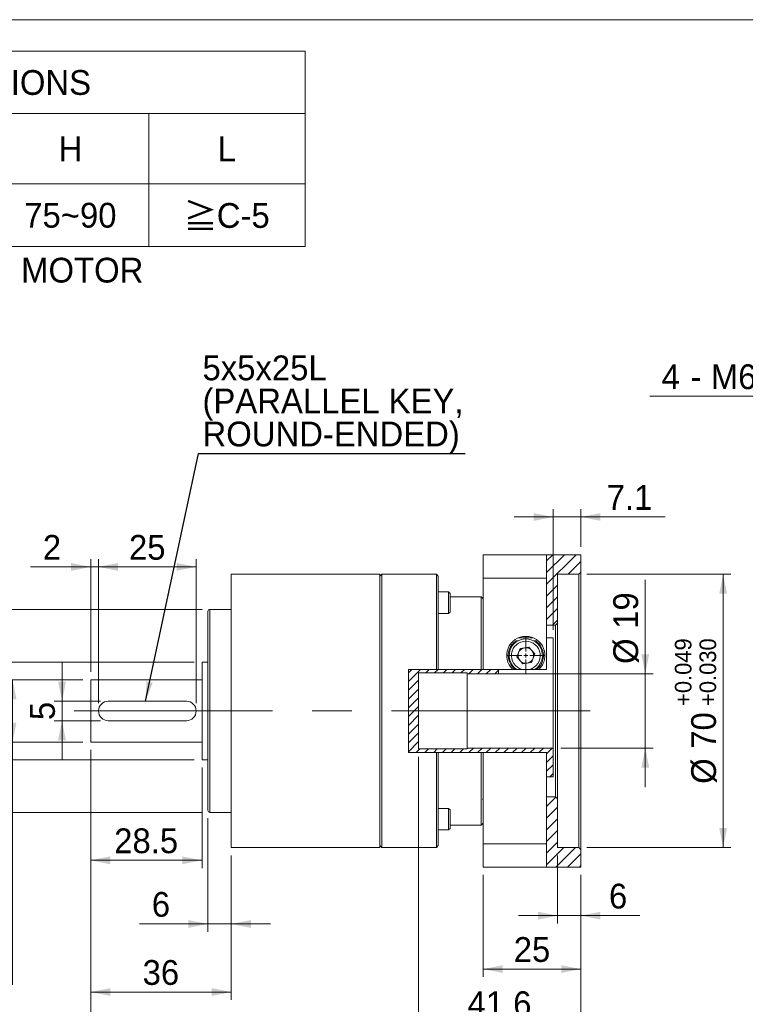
# Model space of a CAD drawing. Header units: millimetres. Extents: x 20 to 574, y 20 to 400.
# Tile 3 of 4: x 207 to 393, y 148 to 400. Entities that reach past the tile are written whole.
import ezdxf

# ---------------------------------------------------------------- set-up
doc = ezdxf.new("R2010")
doc.units = ezdxf.units.MM
doc.header["$LTSCALE"] = 2
doc.linetypes.add('CENTERX2', pattern=[20.32, 12.7, -2.54, 2.54, -2.54])
doc.styles.add('SLDTEXTSTYLE0', font='ARIAL.TTF', dxfattribs={"width": 0.948})
doc.styles.add('SLDTEXTSTYLE4', font='ARIAL.TTF', dxfattribs={"width": 0.948, "bigfont": 'bigfont'})
doc.styles.add('SLDTEXTSTYLE5', font='MINGLIU.TTC', dxfattribs={"bigfont": 'bigfont'})
doc.styles.get("Standard").update_dxf_attribs({"font": 'ARIAL.TTF'})
doc.dimstyles.new('SLDDIMSTYLE0', dxfattribs={"dimtxt": 6.163965, "dimasz": 5, "dimexe": 0, "dimexo": 0.0625, "dimgap": 1.540991, "dimtad": 1, "dimdec": 4, "dimrnd": 1e-09, "dimzin": 12, "dimdsep": 46, "dimtxsty": 'SLDTEXTSTYLE0', "dimsah": 1, "dimcen": 0.09, "dimadec": 0, "dimazin": 0, "dimtfac": 1, "dimtdec": 4, "dimtofl": 0, "dimtmove": 0, "dimatfit": 3, "dimfxl": 0, "dimtolj": 1, "dimtzin": 12, "dimarcsym": 0})
doc.dimstyles.new('SLDDIMSTYLE1', dxfattribs={"dimtxt": 6.163965, "dimasz": 5, "dimexe": 0, "dimexo": 0.0625, "dimgap": 1.540991, "dimtad": 1, "dimdec": 4, "dimrnd": 1e-09, "dimzin": 12, "dimdsep": 46, "dimtxsty": 'SLDTEXTSTYLE0', "dimsah": 1, "dimcen": 0.09, "dimadec": 0, "dimazin": 0, "dimtol": 1, "dimtm": 0.011, "dimtfac": 1, "dimtdec": 3, "dimtofl": 0, "dimtmove": 0, "dimatfit": 3, "dimfxl": 0, "dimtolj": 1, "dimarcsym": 0})
doc.dimstyles.new('SLDDIMSTYLE2', dxfattribs={"dimtxt": 6.163965, "dimasz": 5, "dimexe": 0, "dimexo": 0.0625, "dimgap": 1.540991, "dimtad": 1, "dimdec": 4, "dimrnd": 1e-09, "dimzin": 12, "dimdsep": 46, "dimtxsty": 'SLDTEXTSTYLE0', "dimsah": 1, "dimcen": 0.09, "dimadec": 0, "dimazin": 0, "dimtfac": 1, "dimtdec": 4, "dimtofl": 0, "dimtmove": 0, "dimatfit": 3, "dimfxl": 0, "dimtolj": 1, "dimtzin": 12, "dimarcsym": 0})
doc.dimstyles.new('SLDDIMSTYLE3', dxfattribs={"dimtxt": 6.163965, "dimasz": 5, "dimexe": 0, "dimexo": 0.0625, "dimgap": 1.540991, "dimtad": 1, "dimdec": 4, "dimrnd": 1e-09, "dimzin": 12, "dimdsep": 46, "dimtxsty": 'SLDTEXTSTYLE0', "dimsah": 1, "dimcen": 0.09, "dimadec": 0, "dimazin": 0, "dimtol": 1, "dimtp": -0.01, "dimtm": 0.029, "dimtfac": 1, "dimtdec": 3, "dimtofl": 0, "dimtmove": 0, "dimatfit": 3, "dimfxl": 0, "dimtolj": 1, "dimtzin": 0, "dimarcsym": 0})
doc.dimstyles.new('SLDDIMSTYLE4', dxfattribs={"dimtxt": 6.163965, "dimasz": 5, "dimexe": 0, "dimexo": 0.0625, "dimgap": 1.540991, "dimtad": 1, "dimdec": 4, "dimrnd": 1e-09, "dimzin": 12, "dimdsep": 46, "dimtxsty": 'SLDTEXTSTYLE0', "dimsah": 1, "dimcen": 0.09, "dimadec": 0, "dimazin": 0, "dimtol": 1, "dimtp": 0.049, "dimtm": -0.03, "dimtfac": 1, "dimtdec": 3, "dimtofl": 0, "dimtmove": 0, "dimatfit": 3, "dimfxl": 0, "dimtolj": 1, "dimtzin": 0, "dimarcsym": 0})
doc.dimstyles.new('SLDDIMSTYLE5', dxfattribs={"dimtxt": 0, "dimasz": 5, "dimexe": 0, "dimexo": 0.0625, "dimgap": 0, "dimtad": 0, "dimtih": 1, "dimtoh": 1, "dimdec": 0, "dimrnd": 1e-09, "dimzin": 0, "dimdsep": 46, "dimtxsty": 'Standard', "dimsah": 1, "dimcen": 0.09, "dimadec": 0, "dimazin": 0, "dimtfac": 5, "dimtdec": 0, "dimtofl": 0, "dimtmove": 0, "dimatfit": 3, "dimfxl": 0, "dimtolj": 1, "dimtzin": 0, "dimarcsym": 0})
doc.dimstyles.new('SLDDIMSTYLE7', dxfattribs={"dimtxt": 6.163965, "dimasz": 5, "dimexe": 0, "dimexo": 0.0625, "dimgap": 1.540991, "dimtad": 0, "dimtih": 1, "dimtoh": 1, "dimdec": 0, "dimrnd": 1e-09, "dimzin": 12, "dimdsep": 46, "dimtxsty": 'SLDTEXTSTYLE0', "dimsah": 1, "dimcen": 0.09, "dimadec": 0, "dimazin": 0, "dimtfac": 1, "dimtdec": 4, "dimtofl": 0, "dimtmove": 0, "dimatfit": 3, "dimfxl": 0, "dimtolj": 1, "dimtzin": 12, "dimarcsym": 0})

# ---------------------------------------------------------------- blocks, each defined once
blk = doc.blocks.new('SW_NOTE_1')
at = {"color": 0, "linetype": 'Continuous', "lineweight": 0, "char_height": 6.35, "attachment_point": 1}
for s, insert, style in [('\\M+181A6 BUSHING WILL BE SUPPLIED WHEN THE MOTOR', (0, 8.19), 'SLDTEXTSTYLE4'), ('    SHAFT DIAMETR IS SMALLER THAN 19', (0, -0.28), 'SLDTEXTSTYLE0')]:
    blk.add_mtext(s, dxfattribs=dict(at, insert=insert, style=style))
blk = doc.blocks.new('SW_TABLEANNOTATION_1')
at = {"color": 0, "linetype": 'Continuous', "lineweight": 0}
for p, q in [((0, 0), (0, -50)), ((252, 0), (0, 0)), ((252, -50), (252, 0)), ((0, -16), (252, -16)), ((28, -16), (28, -50)), ((56, -16), (56, -50)), ((84, -16), (84, -50)), ((108, -16), (108, -50)), ((132, -16), (132, -50)), ((172, -16), (172, -50)), ((212, -16), (212, -50)), ((0, -34), (252, -34)), ((0, -50), (252, -50))]:
    blk.add_line(p, q, dxfattribs=at)
at = {"color": 0, "linetype": 'Continuous', "lineweight": 0, "char_height": 6.35, "attachment_point": 1}
for s, insert, style in [('COMPATIBLE MOTOR DIMENSIONS', (53.8, -4.84), 'SLDTEXTSTYLE0'), ('A', (11.18, -21.84), 'SLDTEXTSTYLE0'), ('B', (39.18, -21.84), 'SLDTEXTSTYLE0'), ('C', (66.94, -21.84), 'SLDTEXTSTYLE0'), ('D', (92.94, -21.84), 'SLDTEXTSTYLE0'), ('E', (117.18, -21.84), 'SLDTEXTSTYLE0'), ('F', (149.41, -21.84), 'SLDTEXTSTYLE0'), ('H', (188.94, -21.84), 'SLDTEXTSTYLE0'), ('L', (229.65, -21.84), 'SLDTEXTSTYLE0'), ('\\M+1818519', (5.06, -38.84), 'SLDTEXTSTYLE4'), ('70', (37.3, -38.84), 'SLDTEXTSTYLE0'), ('\\M+1818540.6', (57.54, -38.84), 'SLDTEXTSTYLE4'), ('\\M+181855', (89.41, -38.84), 'SLDTEXTSTYLE4'), ('90', (115.3, -38.84), 'SLDTEXTSTYLE0'), ('6.1~8.0', (137.77, -38.84), 'SLDTEXTSTYLE0'), ('75~90', (180.12, -38.84), 'SLDTEXTSTYLE0'), ('\\M+18186', (220.95, -39.03), 'SLDTEXTSTYLE5'), ('C-5', (229.41, -38.9), 'SLDTEXTSTYLE0')]:
    blk.add_mtext(s, dxfattribs=dict(at, insert=insert, style=style))
blk = doc.blocks.new('*D11')
at = {"color": 7, "linetype": 'Continuous', "lineweight": 0}
for p, q in [((218.16, 225.45), (218.16, 235.45)), ((227.99, 225.45), (216.16, 225.45)), ((218.16, 225.45), (218.16, 220.45)), ((227.99, 220.45), (216.16, 220.45)), ((218.16, 220.45), (218.16, 210.45))]:
    blk.add_line(p, q, dxfattribs=at)
for points in [[(218.16, 225.45), (219.16, 230.45), (217.16, 230.45)], [(218.16, 220.45), (217.16, 215.45), (219.16, 215.45)]]:
    blk.add_solid(points, dxfattribs=at)
at = {"color": 7, "linetype": 'Continuous', "lineweight": 0, "insert": (209.97, 220.6), "char_height": 6.35, "attachment_point": 1, "rotation": 90, "style": 'SLDTEXTSTYLE0'}
blk.add_mtext('5', dxfattribs=at)
blk = doc.blocks.new('*D12')
at = {"color": 7, "linetype": 'Continuous', "lineweight": 0}
for p, q in [((223.49, 230.95), (203.49, 230.95)), ((205.49, 230.95), (205.49, 214.95)), ((223.49, 214.95), (203.49, 214.95)), ((205.49, 214.95), (205.49, 152.8))]:
    blk.add_line(p, q, dxfattribs=at)
for points in [[(205.49, 230.95), (204.49, 225.95), (206.49, 225.95)], [(205.49, 214.95), (206.49, 219.95), (204.49, 219.95)]]:
    blk.add_solid(points, dxfattribs=at)
at = {"color": 7, "linetype": 'Continuous', "lineweight": 0, "attachment_point": 1, "rotation": 90, "style": 'SLDTEXTSTYLE0'}
for s, insert, char_height in [('0.011', (199.44, 179.23), 4.233), ('0', (193.13, 179.23), 4.23), ('-', (199.44, 176.64), 4.23), ('16', (197.3, 164.97), 6.35), ('%%c', (197.3, 155.98), 6.35)]:
    blk.add_mtext(s, dxfattribs=dict(at, insert=insert, char_height=char_height))
blk = doc.blocks.new('*D13')
at = {"color": 7, "linetype": 'Continuous', "lineweight": 0}
for p, q in [((251.99, 235.45), (179.49, 235.45)), ((181.49, 235.45), (181.49, 210.45)), ((251.99, 210.45), (179.49, 210.45))]:
    blk.add_line(p, q, dxfattribs=at)
for points in [[(181.49, 235.45), (180.49, 230.45), (182.49, 230.45)], [(181.49, 210.45), (182.49, 215.45), (180.49, 215.45)]]:
    blk.add_solid(points, dxfattribs=at)
at = {"color": 7, "linetype": 'Continuous', "lineweight": 0, "char_height": 6.35, "attachment_point": 1, "rotation": 90, "style": 'SLDTEXTSTYLE0'}
for s, insert in [('25', (173.3, 222.75)), ('%%c', (173.3, 213.76))]:
    blk.add_mtext(s, dxfattribs=dict(at, insert=insert))
blk = doc.blocks.new('*D14')
at = {"color": 7, "linetype": 'Continuous', "lineweight": 0}
for p, q in [((253.99, 248.95), (163.48, 248.95)), ((165.48, 248.95), (165.48, 196.95)), ((253.99, 196.95), (163.48, 196.95))]:
    blk.add_line(p, q, dxfattribs=at)
for points in [[(165.48, 248.95), (164.48, 243.95), (166.48, 243.95)], [(165.48, 196.95), (166.48, 201.95), (164.48, 201.95)]]:
    blk.add_solid(points, dxfattribs=at)
at = {"color": 7, "linetype": 'Continuous', "lineweight": 0, "attachment_point": 1, "rotation": 90, "style": 'SLDTEXTSTYLE0'}
for s, insert, char_height in [('0.010', (153.13, 227.52), 4.233), ('0.029', (159.43, 227.52), 4.233), ('-', (153.13, 224.94), 4.23), ('-', (159.43, 224.94), 4.23), ('52', (157.3, 213.27), 6.35), ('%%c', (157.3, 204.28), 6.35)]:
    blk.add_mtext(s, dxfattribs=dict(at, insert=insert, char_height=char_height))
blk = doc.blocks.new('*D15')
at = {"color": 7, "linetype": 'Continuous', "lineweight": 0}
for p, q in [((225.49, 259.85), (210.08, 259.85)), ((225.49, 232.95), (225.49, 261.85)), ((225.49, 259.85), (227.49, 259.85)), ((227.49, 224.95), (227.49, 261.85)), ((227.49, 259.85), (237.49, 259.85))]:
    blk.add_line(p, q, dxfattribs=at)
for points in [[(225.49, 259.85), (220.49, 260.85), (220.49, 258.85)], [(227.49, 259.85), (232.49, 258.85), (232.49, 260.85)]]:
    blk.add_solid(points, dxfattribs=at)
at = {"color": 7, "linetype": 'Continuous', "lineweight": 0, "insert": (213.25, 268.03), "char_height": 6.35, "attachment_point": 1, "style": 'SLDTEXTSTYLE0'}
blk.add_mtext('2', dxfattribs=at)
blk = doc.blocks.new('*D16')
at = {"color": 7, "linetype": 'Continuous', "lineweight": 0}
for p, q in [((227.49, 224.95), (227.49, 261.85)), ((227.49, 259.85), (252.49, 259.85)), ((252.49, 224.95), (252.49, 261.85))]:
    blk.add_line(p, q, dxfattribs=at)
for points in [[(227.49, 259.85), (232.49, 258.85), (232.49, 260.85)], [(252.49, 259.85), (247.49, 260.85), (247.49, 258.85)]]:
    blk.add_solid(points, dxfattribs=at)
at = {"color": 7, "linetype": 'Continuous', "lineweight": 0, "insert": (235.29, 268.03), "char_height": 6.35, "attachment_point": 1, "style": 'SLDTEXTSTYLE0'}
blk.add_mtext('25', dxfattribs=at)
blk = doc.blocks.new('*D17')
at = {"color": 7, "linetype": 'Continuous', "lineweight": 0}
for p, q in [((225.49, 212.95), (225.49, 182.69)), ((253.99, 208.45), (253.99, 182.69)), ((225.49, 184.69), (253.99, 184.69))]:
    blk.add_line(p, q, dxfattribs=at)
for points in [[(225.49, 184.69), (230.49, 183.69), (230.49, 185.69)], [(253.99, 184.69), (248.99, 185.69), (248.99, 183.69)]]:
    blk.add_solid(points, dxfattribs=at)
at = {"color": 7, "linetype": 'Continuous', "lineweight": 0, "insert": (231.51, 192.87), "char_height": 6.35, "attachment_point": 1, "style": 'SLDTEXTSTYLE0'}
blk.add_mtext('28.5', dxfattribs=at)
blk = doc.blocks.new('*D18')
at = {"color": 7, "linetype": 'Continuous', "lineweight": 0}
for p, q in [((255.49, 195.45), (255.49, 166.39)), ((261.49, 185.95), (261.49, 166.39)), ((255.49, 168.39), (237.96, 168.39)), ((255.49, 168.39), (261.49, 168.39)), ((261.49, 168.39), (271.49, 168.39))]:
    blk.add_line(p, q, dxfattribs=at)
for points in [[(255.49, 168.39), (250.49, 169.39), (250.49, 167.39)], [(261.49, 168.39), (266.49, 167.39), (266.49, 169.39)]]:
    blk.add_solid(points, dxfattribs=at)
at = {"color": 7, "linetype": 'Continuous', "lineweight": 0, "insert": (241.14, 176.58), "char_height": 6.35, "attachment_point": 1, "style": 'SLDTEXTSTYLE0'}
blk.add_mtext('6', dxfattribs=at)
blk = doc.blocks.new('*D19')
at = {"color": 7, "linetype": 'Continuous', "lineweight": 0}
for p, q in [((225.49, 212.95), (225.49, 148.95)), ((261.49, 185.95), (261.49, 148.95)), ((225.49, 150.95), (261.49, 150.95))]:
    blk.add_line(p, q, dxfattribs=at)
for points in [[(225.49, 150.95), (230.49, 149.95), (230.49, 151.95)], [(261.49, 150.95), (256.49, 151.95), (256.49, 149.95)]]:
    blk.add_solid(points, dxfattribs=at)
at = {"color": 7, "linetype": 'Continuous', "lineweight": 0, "insert": (238.79, 159.14), "char_height": 6.35, "attachment_point": 1, "style": 'SLDTEXTSTYLE0'}
blk.add_mtext('36', dxfattribs=at)
blk = doc.blocks.new('*D20')
at = {"color": 7, "linetype": 'Continuous', "lineweight": 0}
for p, q in [((309.39, 211.2), (309.39, 140.96)), ((350.99, 180.95), (350.99, 140.96)), ((350.99, 142.96), (309.39, 142.96))]:
    blk.add_line(p, q, dxfattribs=at)
for points in [[(309.39, 142.96), (314.39, 141.96), (314.39, 143.96)], [(350.99, 142.96), (345.99, 143.96), (345.99, 141.96)]]:
    blk.add_solid(points, dxfattribs=at)
at = {"color": 7, "linetype": 'Continuous', "lineweight": 0, "insert": (321.96, 151.14), "char_height": 6.35, "attachment_point": 1, "style": 'SLDTEXTSTYLE0'}
blk.add_mtext('41.6', dxfattribs=at)
blk = doc.blocks.new('*D21')
at = {"color": 7, "linetype": 'Continuous', "lineweight": 0}
for p, q in [((225.49, 212.95), (225.49, 128.56)), ((350.99, 180.95), (350.99, 128.56)), ((350.99, 130.56), (225.49, 130.56))]:
    blk.add_line(p, q, dxfattribs=at)
for points in [[(225.49, 130.56), (230.49, 129.56), (230.49, 131.56)], [(350.99, 130.56), (345.99, 131.56), (345.99, 129.56)]]:
    blk.add_solid(points, dxfattribs=at)
at = {"color": 7, "linetype": 'Continuous', "lineweight": 0, "insert": (277.66, 138.75), "char_height": 6.35, "attachment_point": 1, "style": 'SLDTEXTSTYLE0'}
blk.add_mtext('125.5', dxfattribs=at)
blk = doc.blocks.new('*D22')
at = {"color": 7, "linetype": 'Continuous', "lineweight": 0}
for p, q in [((367.47, 232.45), (367.47, 256.56)), ((331.89, 232.45), (369.47, 232.45)), ((367.47, 232.45), (367.47, 213.45)), ((345.89, 213.45), (369.47, 213.45)), ((367.47, 213.45), (367.47, 203.45))]:
    blk.add_line(p, q, dxfattribs=at)
for points in [[(367.47, 232.45), (368.47, 237.45), (366.47, 237.45)], [(367.47, 213.45), (366.47, 208.45), (368.47, 208.45)]]:
    blk.add_solid(points, dxfattribs=at)
at = {"color": 7, "linetype": 'Continuous', "lineweight": 0, "char_height": 6.35, "attachment_point": 1, "rotation": 90, "style": 'SLDTEXTSTYLE0'}
for s, insert in [('19', (359.28, 243.98)), ('%%c', (359.28, 234.99))]:
    blk.add_mtext(s, dxfattribs=dict(at, insert=insert))
blk = doc.blocks.new('*D23')
at = {"color": 7, "linetype": 'Continuous', "lineweight": 0}
for p, q in [((352.49, 257.95), (389.41, 257.95)), ((387.41, 257.95), (387.41, 187.95)), ((352.49, 187.95), (389.41, 187.95))]:
    blk.add_line(p, q, dxfattribs=at)
for points in [[(387.41, 257.95), (386.41, 252.95), (388.41, 252.95)], [(387.41, 187.95), (388.41, 192.95), (386.41, 192.95)]]:
    blk.add_solid(points, dxfattribs=at)
at = {"color": 7, "linetype": 'Continuous', "lineweight": 0, "attachment_point": 1, "rotation": 90, "style": 'SLDTEXTSTYLE0'}
for s, insert, char_height in [('0.049', (375.05, 227.52), 4.233), ('0.030', (381.36, 227.52), 4.233), ('+', (375.05, 224.23), 4.23), ('+', (381.36, 224.23), 4.23), ('70', (379.22, 213.27), 6.35), ('%%c', (379.22, 204.28), 6.35)]:
    blk.add_mtext(s, dxfattribs=dict(at, insert=insert, char_height=char_height))
blk = doc.blocks.new('*D24')
at = {"color": 7, "linetype": 'Continuous', "lineweight": 0}
for p, q in [((343.89, 272.63), (333.89, 272.63)), ((343.89, 243.69), (343.89, 274.63)), ((350.99, 272.63), (343.89, 272.63)), ((350.99, 264.95), (350.99, 274.63)), ((350.99, 272.63), (372.52, 272.63))]:
    blk.add_line(p, q, dxfattribs=at)
for points in [[(343.89, 272.63), (338.89, 273.63), (338.89, 271.63)], [(350.99, 272.63), (355.99, 271.63), (355.99, 273.63)]]:
    blk.add_solid(points, dxfattribs=at)
at = {"color": 7, "linetype": 'Continuous', "lineweight": 0, "insert": (357.59, 280.81), "char_height": 6.35, "attachment_point": 1, "style": 'SLDTEXTSTYLE0'}
blk.add_mtext('7.1', dxfattribs=at)
blk = doc.blocks.new('*D25')
at = {"color": 7, "linetype": 'Continuous', "lineweight": 0}
for p, q in [((344.99, 185.95), (344.99, 168.52)), ((350.99, 180.95), (350.99, 168.52)), ((344.99, 170.52), (334.99, 170.52)), ((350.99, 170.52), (344.99, 170.52)), ((350.99, 170.52), (366.05, 170.52))]:
    blk.add_line(p, q, dxfattribs=at)
for points in [[(344.99, 170.52), (339.99, 171.52), (339.99, 169.52)], [(350.99, 170.52), (355.99, 169.52), (355.99, 171.52)]]:
    blk.add_solid(points, dxfattribs=at)
at = {"color": 7, "linetype": 'Continuous', "lineweight": 0, "insert": (358.18, 178.7), "char_height": 6.35, "attachment_point": 1, "style": 'SLDTEXTSTYLE0'}
blk.add_mtext('6', dxfattribs=at)
blk = doc.blocks.new('*D26')
at = {"color": 7, "linetype": 'Continuous', "lineweight": 0}
for p, q in [((325.99, 180.95), (325.99, 154.84)), ((350.99, 180.95), (350.99, 154.84)), ((350.99, 156.84), (325.99, 156.84))]:
    blk.add_line(p, q, dxfattribs=at)
for points in [[(325.99, 156.84), (330.99, 155.84), (330.99, 157.84)], [(350.99, 156.84), (345.99, 157.84), (345.99, 155.84)]]:
    blk.add_solid(points, dxfattribs=at)
at = {"color": 7, "linetype": 'Continuous', "lineweight": 0, "insert": (333.79, 165.02), "char_height": 6.35, "attachment_point": 1, "style": 'SLDTEXTSTYLE0'}
blk.add_mtext('25', dxfattribs=at)
blk = doc.blocks.new('SW_NOTE_2')
at = {"color": 0, "linetype": 'Continuous', "lineweight": 0, "char_height": 6.35, "attachment_point": 1, "style": 'SLDTEXTSTYLE0'}
for s, insert in [('5x5x25L', (-67.26, 25.12)), ('(PARALLEL KEY,', (-67.26, 16.66)), ('ROUND-ENDED)', (-67.26, 8.19))]:
    blk.add_mtext(s, dxfattribs=dict(at, insert=insert))
blk = doc.blocks.new('SW_CENTERMARKSYMBOL_0')
at = {"color": 0, "linetype": 'Continuous', "lineweight": 0}
for p, q in [((0, 1), (0, 4.75)), ((-1, 0), (-4.75, 0)), ((0, 0), (-0.5, 0)), ((0, 0), (0, 0.5)), ((0, 0), (0, -0.5)), ((0, 0), (0.5, 0)), ((1, 0), (4.75, 0)), ((0, -1), (0, -4.75))]:
    blk.add_line(p, q, dxfattribs=at)
blk = doc.blocks.new('*D31')
at = {"color": 7, "linetype": 'Continuous', "lineweight": 0}
for p, q in [((470.08, 303.55), (368.63, 303.55)), ((477.34, 257.24), (470.08, 303.55))]:
    blk.add_line(p, q, dxfattribs=at)
blk.add_solid([(477.34, 257.24), (477.55, 262.34), (475.57, 262.03)], dxfattribs=at)
at = {"color": 7, "linetype": 'Continuous', "lineweight": 0, "char_height": 6.35, "attachment_point": 1, "style": 'SLDTEXTSTYLE0'}
for s, insert in [('4', (371.65, 311.73)), ('M6x1.0', (384.25, 311.73)), ('Px', (414.22, 311.73)), ('12', (424.09, 311.73)), ('(DEPTH)', (434.25, 311.73)), (' - ', (376.73, 311.73))]:
    blk.add_mtext(s, dxfattribs=dict(at, insert=insert))

msp = doc.modelspace()

# ---------------------------------------------------------------- hatches: boundary and pattern name
at = {"linetype": 'Continuous', "lineweight": 0}
h = msp.add_hatch(dxfattribs=at)
h.set_pattern_fill('ANSI31', scale=0.666667, style=0)
h.paths.add_polyline_path([(342.188934, 244.954961), (344.490007, 244.954961), (344.990007, 245.454961), (344.990007, 257.954961), (350.490007, 257.954961), (350.990007, 258.454961), (350.990007, 262.954961), (342.188934, 262.954961)], flags=0)
h = msp.add_hatch(dxfattribs=at)
h.set_pattern_fill('ANSI31', scale=0.5, style=0)
h.paths.add_polyline_path([(329.890007, 232.454961), (329.890007, 233.596134), (306.810538, 233.596134), (306.810538, 212.273123), (342.188934, 212.273123), (342.188934, 206.079959), (343.890007, 206.079959), (343.890007, 213.454961), (321.890007, 213.454961), (321.890007, 213.204961), (309.390007, 213.204961), (309.390007, 232.704961), (321.890007, 232.704961), (321.890007, 232.454961)], flags=0)
h = msp.add_hatch(dxfattribs=at)
h.set_pattern_fill('ANSI31', scale=0.66667, style=0)
h.paths.add_polyline_path([(344.490007, 200.954961), (342.188934, 200.954961), (342.188934, 182.954961), (350.990007, 182.954961), (350.990007, 187.454961), (350.490007, 187.954961), (344.990007, 187.954961), (344.990007, 200.454961)], flags=0)

# ---------------------------------------------------------------- linework, layer by layer
at = {"color": 7, "linetype": 'Continuous', "lineweight": 0}
msp.add_line((20, 400), (574, 400), dxfattribs=at)
at = {"color": 7, "linetype": 'Continuous', "lineweight": 15}
for p, q in [((325.990007, 256.958636), (325.990007, 262.95496)), ((342.188934, 262.95496), (325.990007, 262.95496)), ((342.188934, 262.95496), (342.188934, 256.958636)), ((342.188934, 262.95496), (350.990007, 262.95496)), ((350.990007, 262.95496), (350.990007, 258.454962)), ((299.490007, 257.954961), (261.490008, 257.954961)), ((261.490008, 257.954961), (261.490008, 187.954961)), ((299.990007, 257.954961), (299.490007, 257.45496)), ((299.490007, 222.954961), (299.490007, 257.954961)), ((313.990006, 257.954961), (299.990007, 257.954961)), ((299.990007, 257.954961), (299.990007, 222.954961)), ((314.490007, 257.45496), (313.990006, 257.954961)), ((313.990006, 233.596134), (313.990006, 257.954961)), ((314.490007, 257.45496), (314.490007, 253.417774)), ((344.990006, 257.954961), (350.490006, 257.954961)), ((344.990006, 245.454962), (344.990006, 257.954961)), ((350.490006, 257.954961), (350.990007, 258.454962)), ((350.490006, 257.954961), (350.490006, 187.954961)), ((350.990007, 258.454962), (350.990007, 187.45496)), ((325.990007, 256.958636), (342.188934, 256.958636)), ((325.990007, 233.596134), (325.990007, 256.958636)), ((342.188934, 256.958636), (342.188934, 233.596134)), ((317.123341, 253.417774), (314.490007, 253.417774)), ((314.490007, 253.409766), (314.490007, 252.204961)), ((314.490007, 252.220389), (314.490007, 233.596134)), ((317.490006, 253.051106), (317.123341, 253.417774)), ((317.123341, 253.417774), (317.123341, 247.941783)), ((317.490006, 253.051106), (317.490006, 248.305249)), ((325.490007, 252.204961), (317.490006, 252.204961)), ((325.990007, 251.704962), (325.490007, 252.204961)), ((325.490007, 233.596134), (325.490007, 252.204961)), ((255.490007, 222.954961), (255.490007, 248.454961)), ((261.490008, 248.954962), (255.990008, 248.954962)), ((314.490007, 247.917774), (317.123341, 247.917774)), ((317.123341, 247.917774), (317.490006, 248.284441)), ((317.123341, 247.941783), (317.123341, 247.917774)), ((317.490006, 248.305249), (317.490006, 248.284441)), ((325.990007, 248.154192), (325.94418, 248.233062)), ((342.188934, 244.954961), (344.490009, 244.954961)), ((344.490009, 244.954961), (344.990006, 245.454962)), ((344.490009, 244.954961), (344.490009, 200.954961)), ((344.990006, 245.454962), (344.990006, 233.344305)), ((334.365538, 240.880153), (334.84417, 240.880153)), ((338.745764, 241.689955), (335.03425, 241.689955)), ((338.935843, 240.880153), (339.414476, 240.880153)), ((342.188934, 241.689955), (343.890006, 241.689955)), ((343.890006, 232.425309), (343.890006, 241.689955)), ((335.419266, 238.935482), (334.612658, 236.771524)), ((337.696614, 239.318921), (335.419266, 238.935482)), ((339.167355, 237.538399), (337.696614, 239.318921)), ((338.360748, 235.374439), (339.167355, 237.538399)), ((255.490007, 235.454961), (253.990008, 235.454961)), ((253.990008, 222.954961), (253.990008, 235.454961)), ((334.612658, 236.771524), (336.083399, 234.991002)), ((336.083399, 234.991002), (338.360748, 235.374439)), ((306.810538, 233.596134), (313.990006, 233.596134)), ((306.810538, 212.273122), (306.810538, 233.596134)), ((309.390007, 232.704961), (321.890006, 232.704961)), ((309.390007, 213.204961), (309.390007, 232.704961)), ((314.490007, 233.596134), (313.990006, 233.596134)), ((314.490007, 233.596134), (325.490007, 233.596134)), ((321.890006, 232.704961), (321.890006, 232.454961)), ((321.890006, 232.454961), (329.890007, 232.454961)), ((321.890006, 232.454961), (321.890006, 213.454961)), ((325.990007, 233.596134), (325.490007, 233.596134)), ((333.521811, 233.596134), (325.990007, 233.596134)), ((329.890007, 232.454961), (329.890007, 233.596134)), ((329.890007, 232.425309), (329.890007, 232.454961)), ((329.890007, 232.425309), (343.890006, 232.425309)), ((333.521811, 233.596134), (334.135967, 233.596134)), ((334.135967, 233.596134), (334.482314, 233.596134)), ((335.940434, 233.596134), (337.839583, 233.596134)), ((339.297699, 233.596134), (339.64405, 233.596134)), ((339.64405, 233.596134), (340.258202, 233.596134)), ((342.188934, 233.596134), (340.258202, 233.596134)), ((343.890006, 232.425309), (343.890006, 213.454961)), ((344.990006, 233.344305), (344.990006, 202.997218)), ((253.990008, 230.954961), (225.490006, 230.954961)), ((225.490006, 222.954961), (225.490006, 230.954961)), ((249.990007, 225.454961), (229.990008, 225.454961)), ((225.490006, 214.954961), (225.490006, 222.954961)), ((253.990008, 210.454961), (253.990008, 222.954961)), ((255.490007, 197.454962), (255.490007, 222.954961)), ((299.490007, 187.954961), (299.490007, 222.954961)), ((299.990007, 222.954961), (299.990007, 187.954961)), ((229.990008, 220.454961), (249.990007, 220.454961)), ((225.490006, 214.954961), (253.990008, 214.954961)), ((313.990006, 212.273122), (306.810538, 212.273122)), ((321.890006, 213.204961), (309.390007, 213.204961)), ((313.990006, 187.954961), (313.990006, 212.273122)), ((313.990006, 212.273122), (314.490007, 212.273122)), ((314.490007, 212.273122), (314.490007, 193.689533)), ((325.490007, 212.273122), (314.490007, 212.273122)), ((321.890006, 213.454961), (321.890006, 213.204961)), ((343.890006, 213.454961), (321.890006, 213.454961)), ((325.3204, 212.273122), (325.401681, 212.273122)), ((325.490007, 193.704961), (325.490007, 212.273122)), ((325.490007, 212.273122), (325.990007, 212.273122)), ((325.990007, 212.273122), (342.188934, 212.273122)), ((325.990007, 188.951286), (325.990007, 212.273122)), ((342.188934, 212.273122), (342.188934, 188.951286)), ((343.890006, 213.454961), (343.890006, 206.079959)), ((253.990008, 210.454961), (255.490007, 210.454961)), ((343.890006, 206.079959), (342.188934, 206.079959)), ((344.990006, 202.997218), (344.990006, 200.45496)), ((325.983091, 201.665726), (325.97822, 201.657337)), ((344.490009, 200.954961), (342.188934, 200.954961)), ((344.990006, 200.45496), (344.490009, 200.954961)), ((344.990006, 187.954961), (344.990006, 200.45496)), ((255.990008, 196.954961), (261.490008, 196.954961)), ((317.123341, 197.992148), (314.490007, 197.992148)), ((317.490006, 197.625481), (317.123341, 197.992148)), ((317.123341, 197.992148), (317.123341, 192.492148)), ((317.490006, 197.625481), (317.490006, 192.858816)), ((325.94418, 197.67686), (325.990007, 197.75573)), ((325.490007, 193.704961), (325.990007, 194.204961)), ((314.490007, 193.704961), (314.490007, 192.500156)), ((314.490007, 192.492148), (317.123341, 192.492148)), ((314.490007, 192.492148), (314.490007, 188.454962)), ((317.123341, 192.492148), (317.490006, 192.858816)), ((317.490006, 193.704961), (325.490007, 193.704961)), ((261.490008, 187.954961), (299.490007, 187.954961)), ((299.490007, 188.454962), (299.990007, 187.954961)), ((299.990007, 187.954961), (313.990006, 187.954961)), ((313.990006, 187.954961), (314.490007, 188.454962)), ((342.188934, 188.951286), (325.990007, 188.951286)), ((325.990007, 182.954962), (325.990007, 188.951286)), ((342.188934, 188.951286), (342.188934, 182.954962)), ((350.490006, 187.954961), (344.990006, 187.954961)), ((350.990007, 187.45496), (350.490006, 187.954961)), ((350.990007, 187.45496), (350.990007, 182.954962)), ((325.990007, 182.954962), (342.188934, 182.954962)), ((350.990007, 182.954962), (342.188934, 182.954962))]:
    msp.add_line(p, q, dxfattribs=at)
at = {"color": 8, "linetype": 'Continuous', "lineweight": 15}
for p, q in [((255.990008, 248.954962), (255.990008, 222.954961)), ((255.990008, 222.954961), (255.990008, 196.954961))]:
    msp.add_line(p, q, dxfattribs=at)
at = {"color": 7, "linetype": 'CENTERX2', "lineweight": 0, "ltscale": 2}
msp.add_line((221.242023, 222.954961), (354.644185, 222.954961), dxfattribs=at)
at = {"color": 7, "linetype": 'Continuous', "lineweight": 15}
for centre, radius, start, end in [((255.990007, 248.454961), 0.5, 90, 180), ((336.890007, 237.154961), 4.9, 313.42362502, 226.57637498), ((336.890007, 237.154961), 4.25, 303.13644862, 236.86355138), ((336.890007, 237.154961), 3.683333, 284.93974576, 255.06025424), ((336.890007, 237.154961), 2, 159.55726209, 219.55726209), ((336.890007, 237.154961), 2, 99.55726209, 159.55726209), ((336.890007, 237.154961), 2, 39.55726209, 99.55726209), ((336.890007, 237.154961), 2, 339.55726209, 39.55726209), ((336.890007, 237.154961), 2, 219.55726209, 279.55726209), ((336.890007, 237.154961), 2, 279.55726209, 339.55726209), ((229.990007, 222.954961), 2.5, 90, 270), ((249.990007, 222.954961), 2.5, 270, 90), ((255.990007, 197.454961), 0.5, 180, 270)]:
    msp.add_arc(centre, radius, start, end, dxfattribs=at)
for points, knots in [([(334.135967, 233.596134), (334.038307, 233.675932), (333.596826, 234.036669), (333.066925, 234.709173), (332.655727, 235.561681), (332.418267, 236.422721), (332.35903, 237.339523), (332.522248, 238.422891), (332.97046, 239.474383), (333.638179, 240.3297), (334.150225, 240.717208), (334.365538, 240.880153)], [0, 0, 0, 0, 0.0310883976, 0.1405378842, 0.2204237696, 0.3004219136, 0.4136318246, 0.5270397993, 0.7003700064, 0.8740069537, 1, 1, 1, 1]), ([(339.414476, 240.880153), (339.774177, 240.589732), (340.492752, 240.00956), (341.10923, 238.872823), (341.375784, 237.779458), (341.411917, 236.91771), (341.279751, 236.050753), (340.937631, 235.08524), (340.378557, 234.219869), (339.810532, 233.737508), (339.64405, 233.596134)], [0, 0, 0, 0, 0.21344018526, 0.42638884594, 0.53361754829, 0.64072223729, 0.72822174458, 0.81558990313, 0.94595155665, 1, 1, 1, 1]), ([(334.566808, 233.596134), (334.741606, 233.596134), (335.18076, 233.596134), (335.654973, 233.596134), (335.940434, 233.596134)], [0, 0, 0, 0, 0.3980333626, 1, 1, 1, 1]), ([(337.839583, 233.596134), (337.856098, 233.596134), (338.335516, 233.596134), (338.782052, 233.596134), (339.213206, 233.596134)], [0, 0, 0, 0, 0.0344475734, 1, 1, 1, 1]), ([(325.90724, 200.464912), (325.911391, 200.411775), (325.92336, 200.258583), (325.943131, 199.972027), (325.966562, 199.62485), (325.982193, 199.396452), (325.990007, 199.282282)], [0, 0, 0, 0, 0.1504262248, 0.4336647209, 0.7169036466, 1, 1, 1, 1])]:
    msp.add_open_spline(points, degree=3, knots=knots, dxfattribs=at)

# ---------------------------------------------------------------- block references
at = {"color": 7, "linetype": 'Continuous', "lineweight": 0}
for name, p in [('SW_TABLEANNOTATION_1', (28.361711, 391.932018)), ('SW_NOTE_1', (29.867167, 330.836992)), ('SW_NOTE_2', (321.376272, 288.876292)), ('SW_CENTERMARKSYMBOL_0', (336.890007, 237.154961))]:
    msp.add_blockref(name, p, dxfattribs=at)

# ---------------------------------------------------------------- dimensions: what is measured, and where the dimension line sits
dim = msp.add_diameter_dim_2p(p1=(477.954438, 253.292832), p2=(477.335497, 257.244656), text='<> - M6x1.0Px12(DEPTH)\\P', dimstyle='SLDDIMSTYLE7', override={"dimpost": '<>'}, dxfattribs=at)
dim.commit()
dim.dimension.update_dxf_attribs({"geometry": '*D31', "text_midpoint": (418.607411, 308.279364), "dimtype": 163})
for base, p1, p2, dimstyle, picture, middle in [((343.890007, 272.62511), (350.990007, 262.954961), (343.890007, 241.689955), 'SLDDIMSTYLE0', '*D24', (363.468675, 272.62511)), ((227.490007, 259.848278), (225.490007, 230.954961), (227.490007, 222.954961), 'SLDDIMSTYLE0', '*D15', (215.602083, 259.848278)), ((252.490007, 259.848278), (227.490007, 222.954961), (252.490007, 222.954961), 'SLDDIMSTYLE2', '*D16', (239.990007, 259.848278)), ((253.990007, 184.685471), (225.490007, 214.954961), (253.990007, 210.454961), 'SLDDIMSTYLE2', '*D17', (239.740007, 184.685471)), ((261.490007, 150.954961), (225.490007, 214.954961), (261.490007, 187.954961), 'SLDDIMSTYLE2', '*D19', (243.490007, 150.954961)), ((225.490007, 130.560466), (350.990007, 182.954961), (225.490007, 214.954961), 'SLDDIMSTYLE2', '*D21', (288.240007, 130.560466)), ((309.390007, 142.957566), (350.990007, 182.954961), (309.390007, 213.204961), 'SLDDIMSTYLE2', '*D20', (330.190007, 142.957566)), ((261.490007, 168.390266), (255.490007, 197.454961), (261.490007, 187.954961), 'SLDDIMSTYLE0', '*D18', (243.490007, 168.390266)), ((344.990007, 170.516983), (350.990007, 182.954961), (344.990007, 187.954961), 'SLDDIMSTYLE0', '*D25', (360.5273, 170.516983)), ((325.990007, 156.837314), (350.990007, 182.954961), (325.990007, 182.954961), 'SLDDIMSTYLE2', '*D26', (338.490007, 156.837314))]:
    dim = msp.add_linear_dim(base=base, p1=p1, p2=p2, dimstyle=dimstyle, dxfattribs=at)
    dim.commit()
    dim.dimension.update_dxf_attribs({"geometry": picture, "text_midpoint": middle, "dimtype": 160})
for base, p1, p2, dimstyle, picture, middle in [((387.407338, 187.954961), (350.490007, 257.954961), (350.490007, 187.954961), 'SLDDIMSTYLE4', '*D23', (387.407338, 222.954961)), ((367.465092, 213.454961), (329.890007, 232.454961), (343.890007, 213.454961), 'SLDDIMSTYLE0', '*D22', (367.465092, 244.186697)), ((165.483114, 196.954961), (255.990007, 248.954961), (255.990007, 196.954961), 'SLDDIMSTYLE3', '*D14', (165.483114, 222.954961)), ((181.490007, 210.454961), (253.990007, 235.454961), (253.990007, 210.454961), 'SLDDIMSTYLE2', '*D13', (181.490007, 222.954961)), ((205.490007, 214.954961), (225.490007, 230.954961), (225.490007, 214.954961), 'SLDDIMSTYLE1', '*D12', (205.490007, 174.65693))]:
    dim = msp.add_linear_dim(base=base, p1=p1, p2=p2, angle=90, text='%%c<>', dimstyle=dimstyle, dxfattribs=at)
    dim.commit()
    dim.dimension.update_dxf_attribs({"geometry": picture, "text_midpoint": middle, "dimtype": 160})
dim = msp.add_linear_dim(base=(218.158423, 220.454961), p1=(229.990007, 225.454961), p2=(229.990007, 220.454961), angle=90, dimstyle='SLDDIMSTYLE0', dxfattribs=at)
dim.commit()
dim.dimension.update_dxf_attribs({"geometry": '*D11', "text_midpoint": (218.158423, 222.954961), "dimtype": 160})

# ---------------------------------------------------------------- leaders
msp.add_leader([(239.528549, 225.454961), (253.11449, 288.876292), (321.376272, 288.876292)], dimstyle='SLDDIMSTYLE5', dxfattribs=at)

doc.saveas('drawing.dxf')
